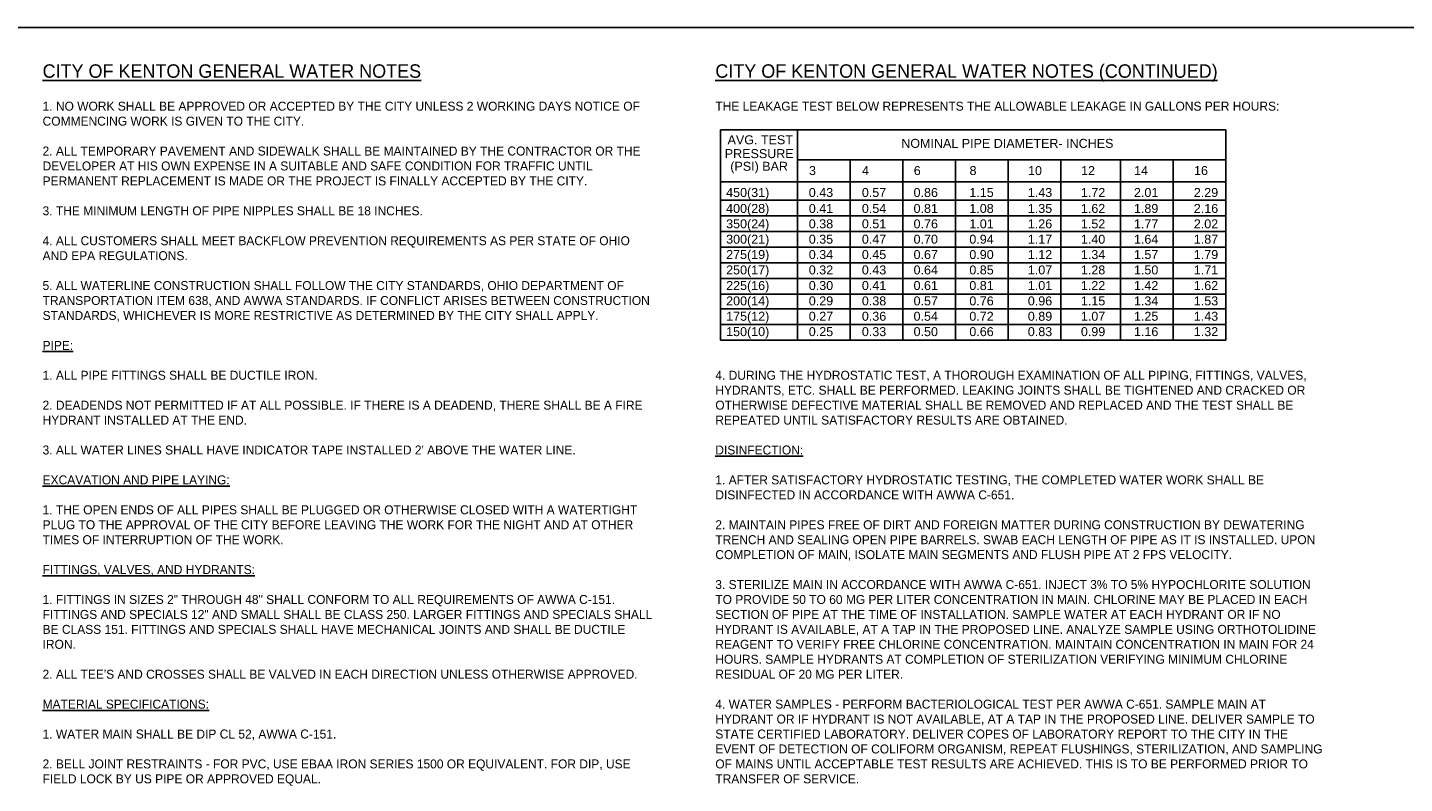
# Model space of a CAD drawing. Header units: feet. Extents: x 6 to 310, y -41 to 128.
# Tile 10 of 44: x 189 to 208, y 14 to 24. Entities that reach past the tile are written whole.
import ezdxf

# ---------------------------------------------------------------- set-up
doc = ezdxf.new("R2010")
doc.units = ezdxf.units.FT
doc.header["$MEASUREMENT"] = 0
doc.linetypes.add('PHANTOM2', pattern=[1.25, 0.625, -0.125, 0.125, -0.125, 0.125, -0.125])
doc.layers.add('COLUMNS', color=6, linetype='Continuous', plot=False)
for name, color, linetype in [('D-TEXT', 9, 'Continuous'), ('Existing Re-Bar', 40, 'PHANTOM2'), ('text', 9, 'Continuous')]:
    doc.layers.add(name, color=color, linetype=linetype)
doc.styles.get("Standard").update_dxf_attribs({"font": 'ARIAL_0.TTF'})

msp = doc.modelspace()

# ---------------------------------------------------------------- linework, layer by layer
at = {"layer": 'COLUMNS', "color": 3, "flags": 128}
msp.add_lwpolyline([(188.34752, 3.62445), (188.34752, 24.37445), (218.72252, 24.37445), (218.72252, 3.62445)], close=True, dxfattribs=at)
at = {"layer": 'Existing Re-Bar', "linetype": 'Continuous'}
for points in [[(198.23613, 20.01596), (198.23613, 22.95018)], [(198.23613, 22.95018), (205.28776, 22.95018)], [(199.31435, 20.01596), (199.31435, 22.95018)], [(205.28776, 20.01596), (205.28776, 22.95018)], [(199.31435, 22.5299), (205.28776, 22.5299)], [(200.04845, 20.01596), (200.04845, 22.5299)], [(200.78256, 20.01596), (200.78256, 22.5299)], [(201.51666, 20.01596), (201.51666, 22.5299)], [(202.25077, 20.01596), (202.25077, 22.5299)], [(202.98487, 20.01596), (202.98487, 22.5299)], [(203.81955, 20.01596), (203.81955, 22.5299)], [(204.55365, 20.01596), (204.55365, 22.5299)], [(198.23613, 22.22425), (205.28776, 22.22425)], [(198.23613, 21.96667), (205.28776, 21.96667)], [(198.23613, 21.74869), (205.28776, 21.74869)], [(198.23613, 21.5307), (205.28776, 21.5307)], [(198.23613, 21.31272), (205.28776, 21.31272)], [(198.23613, 21.09474), (205.28776, 21.09474)], [(198.23613, 20.87675), (205.28776, 20.87675)], [(198.23613, 20.65877), (205.28776, 20.65877)], [(198.23613, 20.45192), (205.28776, 20.45192)], [(198.23613, 20.23394), (205.28776, 20.23394)], [(198.23613, 20.01596), (205.28776, 20.01596)]]:
    msp.add_lwpolyline(points, dxfattribs=at)

# ---------------------------------------------------------------- texts
at = {"layer": 'D-TEXT', "char_height": 0.125, "width": 8.4790387, "attachment_point": 1}
for s, insert in [('\\A1;{\\Ffont31|c0;\\H1.5x;\\LCITY OF KENTON GENERAL WATER NOTES\\H0.66667x;\\P\\l\\P1. NO WORK SHALL BE APPROVED OR ACCEPTED BY THE CITY UNLESS 2 WORKING DAYS NOTICE OF COMMENCING WORK IS GIVEN TO THE CITY. \\P\\P2. ALL TEMPORARY PAVEMENT AND SIDEWALK SHALL BE MAINTAINED BY THE CONTRACTOR OR THE DEVELOPER AT HIS OWN EXPENSE IN A SUITABLE AND SAFE CONDITION FOR TRAFFIC UNTIL PERMANENT REPLACEMENT IS MADE OR THE PROJECT IS FINALLY ACCEPTED BY THE CITY. \\P\\P3. THE MINIMUM LENGTH OF PIPE NIPPLES SHALL BE 18 INCHES. \\P\\P4. ALL CUSTOMERS SHALL MEET BACKFLOW PREVENTION REQUIREMENTS AS PER STATE OF OHIO AND EPA REGULATIONS. \\P\\P5. ALL WATERLINE CONSTRUCTION SHALL FOLLOW THE CITY STANDARDS, OHIO DEPARTMENT OF TRANSPORTATION ITEM 638, AND AWWA STANDARDS. IF CONFLICT ARISES BETWEEN CONSTRUCTION STANDARDS, WHICHEVER IS MORE RESTRICTIVE AS DETERMINED BY THE CITY SHALL APPLY. \\P\\P\\LPIPE:\\P\\l\\P1. ALL PIPE FITTINGS SHALL BE DUCTILE IRON. \\P\\P2. DEADENDS NOT PERMITTED IF AT ALL POSSIBLE. IF THERE IS A DEADEND, THERE SHALL BE A FIRE HYDRANT INSTALLED AT THE END. \\P\\P3. ALL WATER LINES SHALL HAVE INDICATOR TAPE INSTALLED 2\' ABOVE THE WATER LINE. \\P\\P\\LEXCAVATION AND PIPE LAYING:\\l\\P\\P1. THE OPEN ENDS OF ALL PIPES SHALL BE PLUGGED OR OTHERWISE CLOSED WITH A WATERTIGHT PLUG TO THE APPROVAL OF THE CITY BEFORE LEAVING THE WORK FOR THE NIGHT AND AT OTHER TIMES OF INTERRUPTION OF THE WORK. \\P\\P\\LFITTINGS, VALVES, AND HYDRANTS:\\P\\l\\P1. FITTINGS IN SIZES 2" THROUGH 48" SHALL CONFORM TO ALL REQUIREMENTS OF AWWA C-151. FITTINGS AND SPECIALS 12" AND SMALL SHALL BE CLASS 250. LARGER FITTINGS AND SPECIALS SHALL BE CLASS 151. FITTINGS AND SPECIALS SHALL HAVE MECHANICAL JOINTS AND SHALL BE DUCTILE IRON.\\P\\P2. ALL TEE\'S AND CROSSES SHALL BE VALVED IN EACH DIRECTION UNLESS OTHERWISE APPROVED. \\P\\P\\LMATERIAL SPECIFICATIONS:\\P\\l\\P1. WATER MAIN SHALL BE DIP CL 52, AWWA C-151.\\P\\P2. BELL JOINT RESTRAINTS - FOR PVC, USE EBAA IRON SERIES 1500 OR EQUIVALENT. FOR DIP, USE FIELD LOCK BY US PIPE OR APPROVED EQUAL. \\P\\P3. MECHANICAL JOINT RESTRAINTS - EBAA IRON MEGALUG RETAINER GLAND OR EQUIVALENT. \\P\\P4. FIRE HYDRANTS - MUELLER CENTURION, A-423, MECHANICAL JOINT, WITH (2) 2.5" HOSE NOZZLES, (1) 4.5" PUMPER NOZZLE NATIONAL STANDARDS THREADS CONFORMING TO AWWA, CW TO OPEN, BREAK FLANGES 3" ABOVE GRADE. \\P\\P5. GATE VALVES - AWWA C-509, RESILIENT WEDGE, NON-RISING STEM, MECHANICAL JOINT, 150 PSI WORKING PRESSURE, CCW TO OPEN, WITH ARROW INDICATING OOPEN DIRECTION. MANUFACTURED BY CLOW OR APPROVED EQUAL. \\P\\P6. VALVE BOXES - 3-PIECE CAST IRON 6" DIAMETER NOMINAL, ADJUSTABLE SCREW TYPE, COVER MARKED "WATER", DOMESTIC MADE ONLY. \\P\\P7. BUTTERFLY VALVES - AWWA C-504, MECHANICAL JOINT, 150 PSI WORKING PRESSURE, CCW TO OPEN, WITH ARROW INDICATING OPEN DIRECTION. MANUFACTURED BY CLOW OR APPROVED EQUAL. \\P\\P\\LHYDROSTATIC TEST\\P\\l\\P1. AFTER THE PIPE HAS BEEN LAID AND BACKFILLED, ALL NEWLY LAID PIPE OR VALVED SECTION SHALL BE SUBJECTED TO HYDROSTATIC PRESSURE AND LEAKAGE TEST. ALL WATER MAINS MUST BE HYDROSTATICALLY TESTED (AWWA C-600). THE TESTS MUST BE PERFORMED IN THE PRESENCE OF A REPRESENTATIVE OF THE CITY OF KENTON. THE LEAKAGE TEST PRESSURE SHALL BE NOT LESS THAN 120 PSI. THE DURATION OF THE LEAKAGE TEST PRESSURE SHALL NOT BE LESS THAN 2 HOURS. HYDROSTATIC PRESSURE SHALL BE APLIED BY MEANS OF A PUMP TAKING WATER FROM AN AUXILIARY SUPPLY. ALL PIPING MUST BE PROPERLY FILLED AND FLUSHED TO DISPEL ALL AIR BEFORE THE TEST IS MADE USING POTABLE WATER. \\P\\P2. LEAKAGE IS DEFINED AS THE QUANTITY OF WATER TO BE SUPPLIED INTO THE NEWLY LAID PIPE, OR ANY VALVED SECTION THEREOF, NECESSARY TO MAINTAIN THE SPECIFIED LEAKAGE TEST PRESSURE AFTER THE PIPE HAS BEEN FILLED WITH WATER AND THE AIR EXPELLED. \\P\\P3. NO PIPE INSTALLATION WILL BE ACCEPTED IF THE LEAKAGE EXCEEDS THE LEAKAGE DETERMINED BY THE FOLLOWING FORMULA:\\P\\PL = N*D*SQRT(P) / 7400\\P\\PWHERE: \\PN = NUMBER OF PIPE JOINTS^I^IP = TEST PRESSURE\\PD = PIPE DIAMETER^I^I^I^IL = ALLOWABLE LEAKAGE}', (188.78228, 23.86191)), ('\\A1;{\\Ffont31|c0;\\H1.5x;\\LCITY OF KENTON GENERAL WATER NOTES (CONTINUED)\\H0.66667x;\\P\\l\\PTHE LEAKAGE TEST BELOW REPRESENTS THE ALLOWABLE LEAKAGE IN GALLONS PER HOURS:\\P\\P\\P\\P\\P\\P\\P\\P\\P\\P\\P\\P\\P\\P\\P\\P\\P\\P4. DURING THE HYDROSTATIC TEST, A THOROUGH EXAMINATION OF ALL PIPING, FITTINGS, VALVES, HYDRANTS, ETC. SHALL BE PERFORMED. LEAKING JOINTS SHALL BE TIGHTENED AND CRACKED OR OTHERWISE DEFECTIVE MATERIAL SHALL BE REMOVED AND REPLACED AND THE TEST SHALL BE REPEATED UNTIL SATISFACTORY RESULTS ARE OBTAINED. \\P\\P\\LDISINFECTION:\\l\\P\\P1. AFTER SATISFACTORY HYDROSTATIC TESTING, THE COMPLETED WATER WORK SHALL BE DISINFECTED IN ACCORDANCE WITH AWWA C-651. \\P\\P2. MAINTAIN PIPES FREE OF DIRT AND FOREIGN MATTER DURING CONSTRUCTION BY DEWATERING TRENCH AND SEALING OPEN PIPE BARRELS. SWAB EACH LENGTH OF PIPE AS IT IS INSTALLED. UPON COMPLETION OF MAIN, ISOLATE MAIN SEGMENTS AND FLUSH PIPE AT 2 FPS VELOCITY. \\P\\P3. STERILIZE MAIN IN ACCORDANCE WITH AWWA C-651. INJECT 3% TO 5% HYPOCHLORITE SOLUTION TO PROVIDE 50 TO 60 MG PER LITER CONCENTRATION IN MAIN. CHLORINE MAY BE PLACED IN EACH SECTION OF PIPE AT THE TIME OF INSTALLATION. SAMPLE WATER AT EACH HYDRANT OR IF NO HYDRANT IS AVAILABLE, AT A TAP IN THE PROPOSED LINE. ANALYZE SAMPLE USING ORTHOTOLIDINE REAGENT TO VERIFY FREE CHLORINE CONCENTRATION. MAINTAIN CONCENTRATION IN MAIN FOR 24 HOURS. SAMPLE HYDRANTS AT COMPLETION OF STERILIZATION VERIFYING MINIMUM CHLORINE RESIDUAL OF 20 MG PER LITER. \\P\\P4. WATER SAMPLES - PERFORM BACTERIOLOGICAL TEST PER AWWA C-651. SAMPLE MAIN AT HYDRANT OR IF HYDRANT IS NOT AVAILABLE, AT A TAP IN THE PROPOSED LINE. DELIVER SAMPLE TO STATE CERTIFIED LABORATORY. DELIVER COPES OF LABORATORY REPORT TO THE CITY IN THE EVENT OF DETECTION OF COLIFORM ORGANISM, REPEAT FLUSHINGS, STERILIZATION, AND SAMPLING OF MAINS UNTIL ACCEPTABLE TEST RESULTS ARE ACHIEVED. THIS IS TO BE PERFORMED PRIOR TO TRANSFER OF SERVICE. }', (198.16599, 23.86191))]:
    msp.add_mtext(s, dxfattribs=dict(at, insert=insert))
at = {"layer": 'text'}
for s, height, p in [('AVG. TEST', 0.125, (198.3365, 22.74775)), ('PRESSURE', 0.125, (198.29791, 22.55476)), ('NOMINAL PIPE DIAMETER- INCHES', 0.124999, (200.75975, 22.69762)), ('(PSI) BAR', 0.125, (198.37438, 22.37828)), ('3', 0.125, (199.47261, 22.31841)), ('4', 0.125, (200.21268, 22.31841)), ('6', 0.125, (200.93378, 22.31841)), ('8', 0.125, (201.7118, 22.31841)), ('10', 0.125, (202.52778, 22.31841)), ('12', 0.125, (203.26785, 22.31841)), ('14', 0.125, (204.00792, 22.31841)), ('16', 0.125, (204.84288, 22.31841)), ('450(31)', 0.125, (198.31703, 22.01283)), ('0.43', 0.125, (199.46987, 22.01283)), ('0.57', 0.125, (200.20994, 22.01283)), ('0.86', 0.125, (200.93103, 22.01283)), ('1.15', 0.125, (201.70906, 22.01283)), ('1.43', 0.125, (202.52503, 22.01283)), ('1.72', 0.125, (203.26511, 22.01283)), ('2.01', 0.125, (204.00518, 22.01283)), ('2.29', 0.125, (204.84013, 22.01283)), ('400(28)', 0.125, (198.31703, 21.79047)), ('0.41', 0.125, (199.46987, 21.79047)), ('0.54', 0.125, (200.20994, 21.79047)), ('0.81', 0.125, (200.93103, 21.79047)), ('1.08', 0.125, (201.70906, 21.79047)), ('1.35', 0.125, (202.52503, 21.79047)), ('1.62', 0.125, (203.26511, 21.79047)), ('1.89', 0.125, (204.00518, 21.79047)), ('2.16', 0.125, (204.84013, 21.79047)), ('350(24)', 0.125, (198.31703, 21.57618)), ('0.38', 0.125, (199.46987, 21.57618)), ('0.51', 0.125, (200.20994, 21.57618)), ('0.76', 0.125, (200.93103, 21.57618)), ('1.01', 0.125, (201.70906, 21.57618)), ('1.26', 0.125, (202.52503, 21.57618)), ('1.52', 0.125, (203.26511, 21.57618)), ('2.02', 0.125, (204.84013, 21.57618)), ('1.77', 0.125, (204.00518, 21.57618)), ('300(21)', 0.125, (198.31703, 21.3619)), ('0.35', 0.125, (199.46987, 21.3619)), ('0.47', 0.125, (200.20994, 21.3619)), ('0.70', 0.125, (200.93103, 21.3619)), ('0.94', 0.125, (201.70906, 21.3619)), ('1.17', 0.125, (202.52503, 21.3619)), ('1.40', 0.125, (203.26511, 21.3619)), ('1.64', 0.125, (204.00518, 21.3619)), ('1.87', 0.125, (204.84013, 21.3619)), ('275(19)', 0.125, (198.31703, 21.14761)), ('0.34', 0.125, (199.46987, 21.14761)), ('0.45', 0.125, (200.20994, 21.14761)), ('0.67', 0.125, (200.93103, 21.14761)), ('0.90', 0.125, (201.70906, 21.14761)), ('1.12', 0.125, (202.52503, 21.14761)), ('1.34', 0.125, (203.26511, 21.14761)), ('1.57', 0.125, (204.00518, 21.14761)), ('1.79', 0.125, (204.84013, 21.14761)), ('250(17)', 0.125, (198.31703, 20.93333)), ('0.32', 0.125, (199.46987, 20.93333)), ('0.43', 0.125, (200.20994, 20.93333)), ('0.64', 0.125, (200.93103, 20.93333)), ('0.85', 0.125, (201.70906, 20.93333)), ('1.07', 0.125, (202.52503, 20.93333)), ('1.28', 0.125, (203.26511, 20.93333)), ('1.50', 0.125, (204.00518, 20.93333)), ('1.71', 0.125, (204.84013, 20.93333)), ('225(16)', 0.125, (198.31703, 20.71604)), ('0.30', 0.125, (199.46987, 20.71604)), ('0.41', 0.125, (200.20994, 20.71604)), ('0.61', 0.125, (200.93103, 20.71604)), ('0.81', 0.125, (201.70906, 20.71604)), ('1.01', 0.125, (202.52503, 20.71604)), ('1.22', 0.125, (203.26511, 20.71604)), ('1.42', 0.125, (204.00518, 20.71604)), ('1.62', 0.125, (204.84013, 20.71604)), ('200(14)', 0.125, (198.31703, 20.50176)), ('0.29', 0.125, (199.46987, 20.50176)), ('0.38', 0.125, (200.20994, 20.50176)), ('0.57', 0.125, (200.93103, 20.50176)), ('0.76', 0.125, (201.70906, 20.50176)), ('0.96', 0.125, (202.52503, 20.50176)), ('1.15', 0.125, (203.26511, 20.50176)), ('1.34', 0.125, (204.00518, 20.50176)), ('1.53', 0.125, (204.84013, 20.50176)), ('175(12)', 0.125, (198.31703, 20.28747)), ('0.27', 0.125, (199.46987, 20.28747)), ('0.36', 0.125, (200.20994, 20.28747)), ('0.54', 0.125, (200.93103, 20.28747)), ('0.72', 0.125, (201.70906, 20.28747)), ('0.89', 0.125, (202.52503, 20.28747)), ('1.07', 0.125, (203.26511, 20.28747)), ('1.25', 0.125, (204.00518, 20.28747)), ('1.43', 0.125, (204.84013, 20.28747)), ('150(10)', 0.125, (198.31703, 20.07319)), ('0.25', 0.125, (199.46987, 20.07319)), ('0.33', 0.125, (200.20994, 20.07319)), ('0.50', 0.125, (200.93103, 20.07319)), ('0.66', 0.125, (201.70906, 20.07319)), ('0.83', 0.125, (202.52503, 20.07319)), ('0.99', 0.125, (203.26511, 20.07319)), ('1.16', 0.125, (204.00518, 20.07319)), ('1.32', 0.125, (204.84013, 20.07319))]:
    msp.add_text(s, height=height, dxfattribs=at).set_placement(p)

doc.saveas('drawing.dxf')
